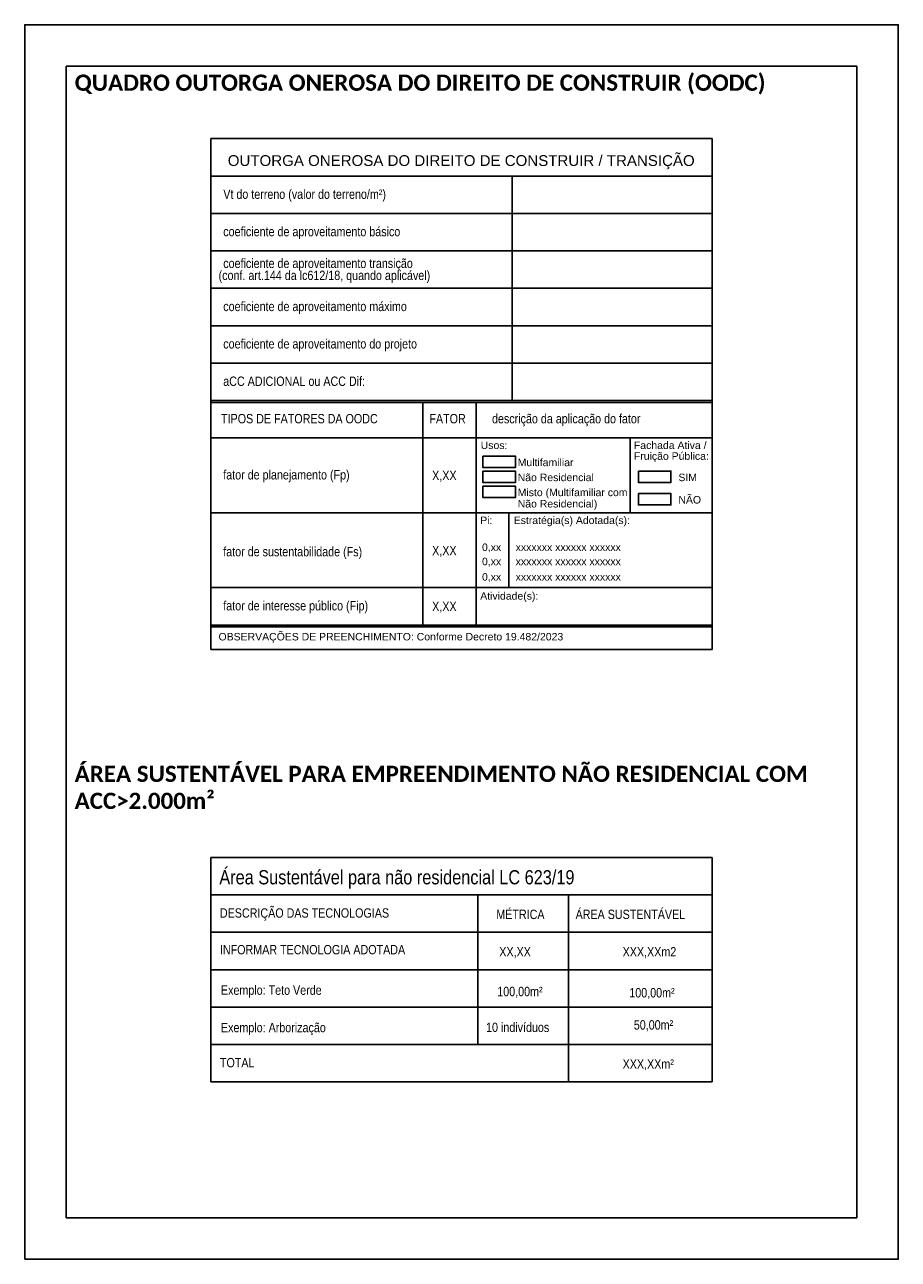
# Model space of a CAD drawing. Header units: millimetres. Extents: x -111 to 66, y -121 to 191.
# Tile 18 of 43: x -111 to -90, y 68 to 98. Entities that reach past the tile are written whole.
import ezdxf
from ezdxf.enums import TextEntityAlignment as Align

# ---------------------------------------------------------------- set-up
doc = ezdxf.new("R2010")
doc.units = ezdxf.units.MM
doc.layers.add('Cotas', color=1, linetype='Continuous')
doc.layers.add('Texto', color=1, linetype='Continuous')
doc.styles.add('Arial', font='arial.ttf')
doc.styles.add('ROMANS', font='romans')
doc.styles.add('STYLE1', font='arial.ttf')
doc.styles.add('Technic', font='techl___.ttf')

msp = doc.modelspace()

# ---------------------------------------------------------------- linework, layer by layer
at = {"color": 5}
msp.add_lwpolyline([(-109.9507, 69.3246), (-90.9507, 69.3246), (-90.9507, 97.0246), (-109.9507, 97.0246)], close=True, dxfattribs=at)
at = {"layer": 'Cotas'}
msp.add_lwpolyline([(-110.9507, 68.3246), (-89.9507, 68.3246), (-89.9507, 98.0246), (-110.9507, 98.0246)], close=True, dxfattribs=at)
at = {"layer": 'Texto'}
for p, q in [((-106.475, 95.2831), (-106.475, 82.9905)), ((-106.475, 95.2831), (-94.4265, 95.2831)), ((-94.4265, 95.2831), (-94.4265, 82.9905)), ((-106.475, 94.3831), (-94.4265, 94.3831)), ((-99.2318, 94.3831), (-99.2318, 88.9831)), ((-106.475, 93.4831), (-94.4265, 93.4831)), ((-106.475, 92.5831), (-94.4265, 92.5831)), ((-106.475, 91.6831), (-94.4265, 91.6831)), ((-106.475, 90.7831), (-94.4265, 90.7831)), ((-106.475, 89.8831), (-94.4265, 89.8831)), ((-106.475, 88.9831), (-94.4265, 88.9831)), ((-106.475, 88.9381), (-94.4265, 88.9381)), ((-101.3767, 88.9381), (-101.3767, 83.5831)), ((-100.0965, 88.9381), (-100.0965, 83.5831)), ((-106.475, 88.0831), (-94.4265, 88.0831)), ((-96.3925, 88.0831), (-96.3925, 86.2831)), ((-106.475, 86.2831), (-94.4265, 86.2831)), ((-99.3158, 86.2831), (-99.3158, 84.4831)), ((-106.475, 84.4831), (-94.4265, 84.4831)), ((-106.475, 83.5831), (-94.4265, 83.5831)), ((-106.475, 83.5381), (-94.4265, 83.5381)), ((-106.475, 82.9905), (-94.4265, 82.9905)), ((-106.475, 77.9915), (-106.475, 72.5915)), ((-106.475, 77.9915), (-94.4265, 77.9915)), ((-94.4265, 77.9915), (-94.4265, 72.5915)), ((-106.475, 77.0915), (-94.4265, 77.0915)), ((-100.062, 77.0915), (-100.062, 73.4915)), ((-97.8765, 77.0915), (-97.8765, 75.2915)), ((-97.8765, 77.0915), (-97.8765, 72.5915)), ((-106.475, 76.1915), (-94.4265, 76.1915)), ((-106.475, 75.2915), (-94.4265, 75.2915)), ((-106.475, 74.3915), (-94.4265, 74.3915)), ((-106.475, 73.4915), (-94.4265, 73.4915)), ((-106.475, 72.5915), (-94.4265, 72.5915))]:
    msp.add_line(p, q, dxfattribs=at)
for points in [[(-99.9364, 87.6475), (-99.156, 87.6475), (-99.156, 87.3713), (-99.9364, 87.3713)], [(-99.9364, 87.2867), (-99.156, 87.2867), (-99.156, 87.0105), (-99.9364, 87.0105)], [(-96.1972, 87.2867), (-95.4169, 87.2867), (-95.4169, 87.0105), (-96.1972, 87.0105)], [(-99.9364, 86.9259), (-99.156, 86.9259), (-99.156, 86.6497), (-99.9364, 86.6497)], [(-96.1972, 86.7491), (-95.4169, 86.7491), (-95.4169, 86.4729), (-96.1972, 86.4729)]]:
    msp.add_lwpolyline(points, close=True, dxfattribs=at)

# ---------------------------------------------------------------- texts
for s, height, style, p in [('OUTORGA ONEROSA DO DIREITO DE CONSTRUIR / TRANSIÇÃO', 0.2592, 'STYLE1', (-106.0698, 94.6264)), ('X,XX', 0.225, 'Technic', (-101.1566, 87.0688)), ('X,XX', 0.225, 'Technic', (-101.1566, 85.2614)), ('X,XX', 0.225, 'Technic', (-101.1566, 83.9189))]:
    msp.add_text(s, height=height, dxfattribs=dict(at, style=style)).set_placement(p)
at = {"layer": 'Texto', "style": 'Technic'}
for s, height, p in [('Vt do terreno (valor do terreno/m²)', 0.225, (-106.1775, 94.06)), ('coeficiente de aproveitamento básico', 0.225, (-106.1775, 93.16)), ('coeficiente de aproveitamento transição', 0.225, (-106.1775, 92.3965)), ('(conf. art.144 da lc612/18, quando aplicável)', 0.225, (-106.2897, 92.1074)), ('coeficiente de aproveitamento máximo', 0.225, (-106.1775, 91.36)), ('coeficiente de aproveitamento do projeto', 0.225, (-106.1775, 90.46)), ('aCC ADICIONAL ou ACC Dif:', 0.225, (-106.1775, 89.56)), ('TIPOS DE FATORES DA OODC', 0.225, (-106.231, 88.66)), ('FATOR', 0.225, (-101.2225, 88.66)), ('descrição da aplicação do fator', 0.225, (-99.7172, 88.66)), ('fator de planejamento (Fp)', 0.225, (-106.1775, 87.3098)), ('fator de sustentabilidade (Fs)', 0.225, (-106.1775, 85.4609)), ('fator de interesse público (Fip)', 0.225, (-106.1775, 84.16)), ('Área Sustentável para não residencial LC 623/19', 0.342, (-106.272, 77.6869)), ('DESCRIÇÃO DAS TECNOLOGIAS', 0.225, (-106.2581, 76.7684)), ('MÉTRICA', 0.225, (-99.6139, 76.7352)), ('ÁREA SUSTENTÁVEL', 0.225, (-97.7086, 76.7352)), ('INFORMAR TECNOLOGIA ADOTADA', 0.225, (-106.2581, 75.8864)), (' XX,XX', 0.225, (-99.6139, 75.8352)), ('XXX,XXm2', 0.225, (-96.5772, 75.8352)), ('Exemplo: Teto Verde', 0.225, (-106.2336, 74.9127)), ('100,00m²', 0.225, (-99.5905, 74.8794)), ('100,00m²', 0.225, (-96.4165, 74.8495)), ('Exemplo: Arborização', 0.225, (-106.2336, 74.0122)), ('10 indivíduos', 0.225, (-99.8603, 74.0176)), ('50,00m²', 0.225, (-96.3087, 74.0757)), ('TOTAL', 0.225, (-106.2581, 73.1684)), ('XXX,XXm²', 0.225, (-96.5772, 73.1352))]:
    msp.add_text(s, height=height, dxfattribs=at).set_placement(p, align=Align.TOP_LEFT)
at = {"layer": 'Texto', "style": 'Arial'}
for s, p in [('Usos:', (-99.989, 87.9075)), ('Fachada Ativa /', (-96.3068, 87.9075)), ('Fruição Pública:', (-96.3068, 87.6472)), ('Multifamiliar', (-99.1, 87.4948)), ('Não Residencial', (-99.1, 87.134)), ('SIM', (-95.2367, 87.134)), ('Misto (Multifamiliar com', (-99.1, 86.7732)), ('NÃO', (-95.2367, 86.5964)), ('Não Residencial)', (-99.1, 86.5007)), ('Pi:', (-100.0004, 86.1026)), ('Estratégia(s) Adotada(s):', (-99.196, 86.1026)), ('0,xx', (-99.9577, 85.4546)), ('xxxxxxx xxxxxx xxxxxx', (-99.1489, 85.4546)), ('0,xx', (-99.9577, 85.1113)), ('xxxxxxx xxxxxx xxxxxx', (-99.1489, 85.1113)), ('0,xx', (-99.9577, 84.741)), ('xxxxxxx xxxxxx xxxxxx', (-99.1489, 84.741)), ('Atividade(s):', (-100.0004, 84.2833)), ('OBSERVAÇÕES DE PREENCHIMENTO: Conforme Decreto 19.482/2023', (-106.2911, 83.3025))]:
    msp.add_text(s, height=0.18, dxfattribs=at).set_placement(p, align=Align.MIDDLE_LEFT)
at = {"layer": 'Texto', "char_height": 0.5605, "attachment_point": 1, "style": 'ROMANS'}
for s, insert in [('\\pxql;{\\H0.69442x;\\fCalibri|b1|i0|c0|p34;\\C2;QUADRO OUTORGA ONEROSA DO DIREITO DE CONSTRUIR (OODC)}', (-109.7507, 96.8246)), ('\\pxql;{\\H0.69442x;\\fCalibri|b1|i0|c0|p34;\\C2;ÁREA SUSTENTÁVEL PARA EMPREENDIMENTO NÃO RESIDENCIAL COM ACC>2.000m²}', (-109.7507, 80.1975))]:
    msp.add_mtext_dynamic_manual_height_columns(s, width=15.359772, gutter_width=18.5445, heights=[41.236], dxfattribs=dict(at, insert=insert)).dxf.set("width", 19)

doc.saveas('drawing.dxf')
